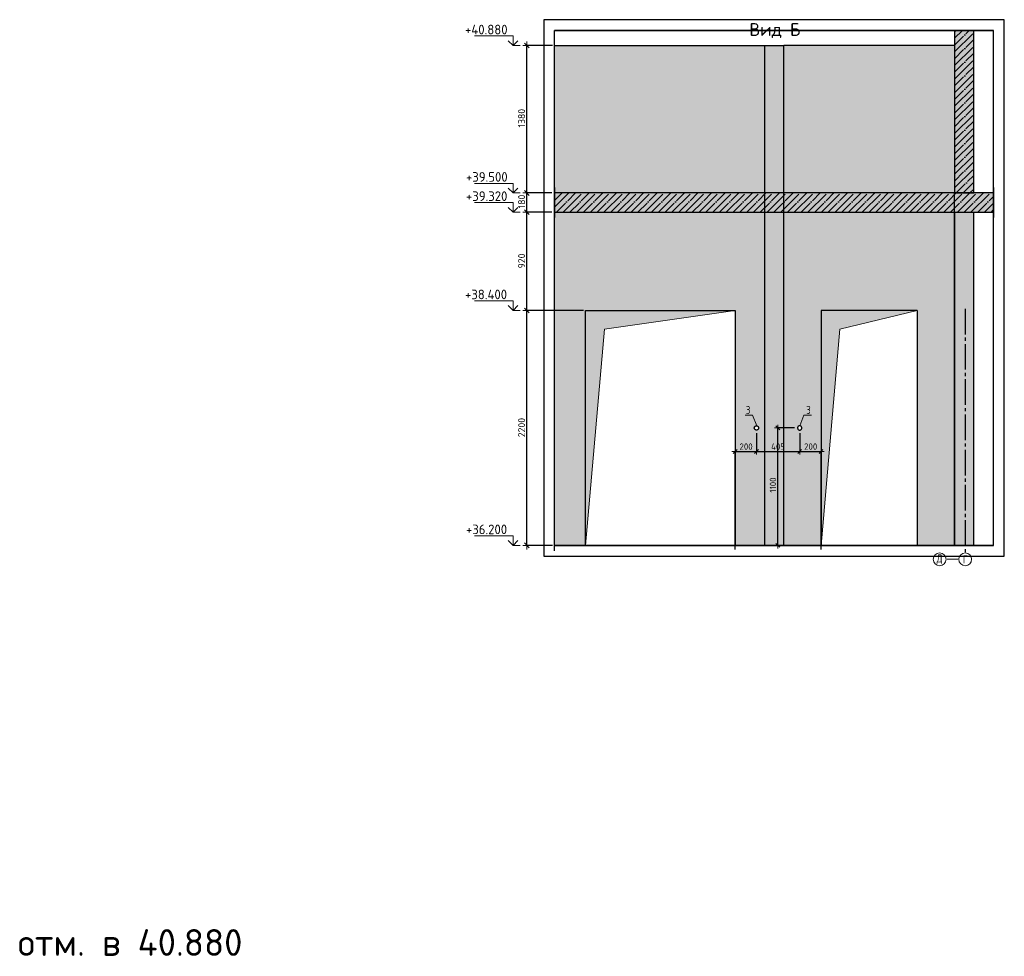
# Model space of a CAD drawing. Header units: millimetres. Extents: x 24180 to 99386, y -42598 to 25936.
# Tile 32 of 41: x 53468 to 62687, y 14964 to 23734. Entities that reach past the tile are written whole.
import ezdxf

# ---------------------------------------------------------------- set-up
doc = ezdxf.new("R2010")
doc.units = ezdxf.units.MM
doc.header["$PDMODE"] = 65
for name, pattern in [('______11', [150, 120, -15, 0, -15]), ('______5', [330, 240, -30, 30, -30]), ('________', [0])]:
    doc.linetypes.add(name, pattern=pattern)
for name, color, linetype, lineweight in [('Standard', 7, 'Continuous', 25), ('Высотная отметки_ общее', 7, 'Continuous', 13), ('Размерная линия_ общее', 7, 'Continuous', 13), ('Размерная линия_ общее_1', 7, 'Continuous', 13)]:
    doc.layers.add(name, color=color, linetype=linetype, lineweight=lineweight)
doc.layers.add('Осевая линия_ общее', color=7, linetype='______5', lineweight=13, true_color=0xa0a0a0)
doc.styles.add('ISOCPEUR', font='ISOCPEUR')
doc.dimstyles.new('DIMSTYLE_12', dxfattribs={"dimtxt": 60, "dimasz": 60, "dimexe": 0, "dimexo": 0, "dimgap": 30, "dimtad": 2, "dimdec": 0, "dimrnd": 5, "dimzin": 12, "dimdsep": 46, "dimtxsty": 'ISOCPEUR', "dimblk1": 'ALL_ML_STRICH', "dimblk2": 'ALL_ML_STRICH', "dimsah": 1, "dimcen": 0, "dimclrd": 7, "dimclre": 256, "dimclrt": 7, "dimadec": 0, "dimazin": 0, "dimtfac": 1, "dimtdec": 0, "dimtix": 1, "dimtmove": 2, "dimatfit": 3, "dimfxl": 0, "dimtzin": 0, "dimlwd": 0, "dimlwe": -3, "dimarcsym": 0})
doc.dimstyles.new('DIMSTYLE_5', dxfattribs={"dimtxt": 66, "dimasz": 75, "dimexe": 0, "dimexo": 0, "dimgap": 33, "dimtad": 2, "dimdec": 0, "dimrnd": 5, "dimzin": 12, "dimdsep": 46, "dimtxsty": 'ISOCPEUR', "dimblk1": 'ALL_ML_STRICH', "dimblk2": 'ALL_ML_STRICH', "dimsah": 1, "dimcen": 0, "dimclrd": 7, "dimclre": 256, "dimclrt": 7, "dimadec": 0, "dimazin": 0, "dimtfac": 1, "dimtdec": 0, "dimtix": 1, "dimtmove": 2, "dimatfit": 3, "dimfxl": 0, "dimtzin": 0, "dimlwd": 0, "dimlwe": -3, "dimarcsym": 0})
doc.dimstyles.new('DIMSTYLE_7', dxfattribs={"dimtxt": 66, "dimasz": 75, "dimexe": 0, "dimexo": 0, "dimgap": 33, "dimtad": 2, "dimdec": 0, "dimrnd": 5, "dimzin": 12, "dimdsep": 46, "dimtxsty": 'ISOCPEUR', "dimblk1": 'ALL_ML_STRICH', "dimblk2": 'ALL_ML_STRICH', "dimsah": 1, "dimcen": 0, "dimclrd": 7, "dimclre": 256, "dimclrt": 7, "dimadec": 0, "dimazin": 0, "dimtfac": 1, "dimtdec": 0, "dimtix": 1, "dimtmove": 2, "dimatfit": 3, "dimfxl": 0, "dimtvp": 1.2, "dimtzin": 0, "dimlwd": 0, "dimlwe": -3, "dimarcsym": 0})

# ---------------------------------------------------------------- blocks, each defined once
blk = doc.blocks.new('ALL_ML_STRICH')
at = {"color": 0, "linetype": 'ByBlock', "lineweight": -2}
for p, q in [((-1, 0), (0.5, 0)), ((-0.3, -0.3), (0.3, 0.3)), ((0, -0.5), (0, 0.5))]:
    blk.add_line(p, q, dxfattribs=at)
blk = doc.blocks.new('*D148')
at = {"layer": 'DEFPOINTS', "color": 7, "linetype": 'Continuous', "lineweight": 13, "transparency": 33554687}
for p in [(58766.5, 21011.7), (58215.9, 18811.7), (58477.1, 18811.7)]:
    blk.add_point(p, dxfattribs=at)
at = {"layer": 'Размерная линия_ общее', "color": 253, "linetype": 'Continuous', "lineweight": -2, "true_color": 0xa0a0a0, "transparency": 33554687}
for p, q in [((58746.5, 21011.7), (58215.9, 21011.7)), ((58457.1, 18811.7), (58215.9, 18811.7))]:
    blk.add_line(p, q, dxfattribs=at)
at = {"layer": 'Размерная линия_ общее', "color": 7, "linetype": 'Continuous', "lineweight": -2, "transparency": 33554687}
blk.add_line((58215.9, 18811.7), (58215.9, 21011.7), dxfattribs=at)
at = {"layer": 'Размерная линия_ общее', "color": 7, "linetype": 'Continuous', "lineweight": 13, "transparency": 33554687, "xscale": 75, "yscale": 75, "zscale": 75}
for p, rotation in [((58215.9, 21011.7), 90), ((58215.9, 18811.7), 270)]:
    blk.add_blockref('ALL_ML_STRICH', p, dxfattribs=dict(at, rotation=rotation))
at = {"layer": 'Размерная линия_ общее', "color": 7, "linetype": 'Continuous', "lineweight": 13, "transparency": 33554687, "insert": (58167.9, 19915), "char_height": 66, "width": 264, "attachment_point": 5, "rotation": 90, "style": 'ISOCPEUR'}
blk.add_mtext('\\A1;{2200}', dxfattribs=at)
blk = doc.blocks.new('*D149')
at = {"layer": 'DEFPOINTS', "color": 7, "linetype": 'Continuous', "lineweight": 13, "transparency": 33554687}
for p in [(58471.5, 21931.7), (58215.9, 21011.7), (58766.5, 21011.7)]:
    blk.add_point(p, dxfattribs=at)
at = {"layer": 'Размерная линия_ общее', "color": 253, "linetype": 'Continuous', "lineweight": -2, "true_color": 0xa0a0a0, "transparency": 33554687}
for p, q in [((58451.5, 21931.7), (58215.9, 21931.7)), ((58746.5, 21011.7), (58215.9, 21011.7))]:
    blk.add_line(p, q, dxfattribs=at)
at = {"layer": 'Размерная линия_ общее', "color": 7, "linetype": 'Continuous', "lineweight": -2, "transparency": 33554687}
blk.add_line((58215.9, 21011.7), (58215.9, 21931.7), dxfattribs=at)
at = {"layer": 'Размерная линия_ общее', "color": 7, "linetype": 'Continuous', "lineweight": 13, "transparency": 33554687, "xscale": 75, "yscale": 75, "zscale": 75}
for p, rotation in [((58215.9, 21931.7), 90), ((58215.9, 21011.7), 270)]:
    blk.add_blockref('ALL_ML_STRICH', p, dxfattribs=dict(at, rotation=rotation))
at = {"layer": 'Размерная линия_ общее', "color": 7, "linetype": 'Continuous', "lineweight": 13, "transparency": 33554687, "insert": (58167.9, 21475), "char_height": 66, "width": 198, "attachment_point": 5, "rotation": 90, "style": 'ISOCPEUR'}
blk.add_mtext('\\A1;{920}', dxfattribs=at)
blk = doc.blocks.new('*D150')
at = {"layer": 'DEFPOINTS', "color": 7, "linetype": 'Continuous', "lineweight": 13, "transparency": 33554687}
for p in [(58471.5, 22111.7), (58215.9, 21931.7), (58471.5, 21931.7)]:
    blk.add_point(p, dxfattribs=at)
at = {"layer": 'Размерная линия_ общее', "color": 253, "linetype": 'Continuous', "lineweight": -2, "true_color": 0xa0a0a0, "transparency": 33554687}
for p, q in [((58451.5, 22111.7), (58215.9, 22111.7)), ((58451.5, 21931.7), (58215.9, 21931.7))]:
    blk.add_line(p, q, dxfattribs=at)
at = {"layer": 'Размерная линия_ общее', "color": 7, "linetype": 'Continuous', "lineweight": -2, "transparency": 33554687}
blk.add_line((58215.9, 21931.7), (58215.9, 22111.7), dxfattribs=at)
at = {"layer": 'Размерная линия_ общее', "color": 7, "linetype": 'Continuous', "lineweight": 13, "transparency": 33554687, "xscale": 75, "yscale": 75, "zscale": 75}
for p, rotation in [((58215.9, 22111.7), 90), ((58215.9, 21931.7), 270)]:
    blk.add_blockref('ALL_ML_STRICH', p, dxfattribs=dict(at, rotation=rotation))
at = {"layer": 'Размерная линия_ общее', "color": 7, "linetype": 'Continuous', "lineweight": 13, "transparency": 33554687, "insert": (58167.9, 22031.6), "char_height": 66, "width": 198, "attachment_point": 5, "rotation": 90, "style": 'ISOCPEUR'}
blk.add_mtext('\\A1;{180}', dxfattribs=at)
blk = doc.blocks.new('*D151')
at = {"layer": 'DEFPOINTS', "color": 7, "linetype": 'Continuous', "lineweight": 13, "transparency": 33554687}
for p in [(58477.1, 23491.7), (58215.9, 22111.7), (58471.5, 22111.7)]:
    blk.add_point(p, dxfattribs=at)
at = {"layer": 'Размерная линия_ общее', "color": 253, "linetype": 'Continuous', "lineweight": -2, "true_color": 0xa0a0a0, "transparency": 33554687}
for p, q in [((58457.1, 23491.7), (58215.9, 23491.7)), ((58451.5, 22111.7), (58215.9, 22111.7))]:
    blk.add_line(p, q, dxfattribs=at)
at = {"layer": 'Размерная линия_ общее', "color": 7, "linetype": 'Continuous', "lineweight": -2, "transparency": 33554687}
blk.add_line((58215.9, 22111.7), (58215.9, 23491.7), dxfattribs=at)
at = {"layer": 'Размерная линия_ общее', "color": 7, "linetype": 'Continuous', "lineweight": 13, "transparency": 33554687, "xscale": 75, "yscale": 75, "zscale": 75}
for p, rotation in [((58215.9, 23491.7), 90), ((58215.9, 22111.7), 270)]:
    blk.add_blockref('ALL_ML_STRICH', p, dxfattribs=dict(at, rotation=rotation))
at = {"layer": 'Размерная линия_ общее', "color": 7, "linetype": 'Continuous', "lineweight": 13, "transparency": 33554687, "insert": (58167.9, 22811.6), "char_height": 66, "width": 264, "attachment_point": 5, "rotation": 90, "style": 'ISOCPEUR'}
blk.add_mtext('\\A1;{1380}', dxfattribs=at)
blk = doc.blocks.new('COMPLEX_ELEVATIONDIM_0')
at = {"layer": 'Высотная отметки_ общее', "color": 7, "linetype": 'Continuous', "lineweight": 13, "transparency": 33554687}
for p, q in [((58087.9, 23581.7), (57727.9, 23581.7)), ((58087.9, 23491.7), (58042.9, 23536.7)), ((58087.9, 23491.7), (58087.9, 23581.7)), ((58087.9, 23491.7), (58132.9, 23536.7)), ((58087.9, 23491.7), (58087.9, 23491.7)), ((58087.9, 23491.7), (58087.9, 23491.7)), ((58087.9, 23491.7), (58154.1, 23491.7)), ((58087.9, 23491.7), (58087.9, 23491.7)), ((58087.9, 23491.7), (58087.9, 23491.7)), ((58087.9, 22201.7), (57727.9, 22201.7)), ((58087.9, 22111.7), (58042.9, 22156.7)), ((58087.9, 22111.7), (58087.9, 22201.7)), ((58087.9, 22111.7), (58132.9, 22156.7)), ((58087.9, 22111.7), (58087.9, 22111.7)), ((58087.9, 22111.7), (58087.9, 22111.7)), ((58087.9, 22111.7), (58154.1, 22111.7)), ((58087.9, 22111.7), (58087.9, 22111.7)), ((58087.9, 22111.7), (58087.9, 22111.7)), ((58087.9, 22021.7), (57727.9, 22021.7)), ((58087.9, 21931.7), (58042.9, 21976.7)), ((58087.9, 21931.7), (58087.9, 22021.7)), ((58087.9, 21931.7), (58132.9, 21976.7)), ((58087.9, 21931.7), (58087.9, 21931.7)), ((58087.9, 21931.7), (58087.9, 21931.7)), ((58087.9, 21931.7), (58154.1, 21931.7)), ((58087.9, 21931.7), (58087.9, 21931.7)), ((58087.9, 21931.7), (58087.9, 21931.7)), ((58087.9, 21101.7), (57727.9, 21101.7)), ((58087.9, 21011.7), (58042.9, 21056.7)), ((58087.9, 21011.7), (58087.9, 21101.7)), ((58087.9, 21011.7), (58132.9, 21056.7)), ((58087.9, 21011.7), (58087.9, 21011.7)), ((58087.9, 21011.7), (58087.9, 21011.7)), ((58087.9, 21011.7), (58154.1, 21011.7)), ((58087.9, 21011.7), (58087.9, 21011.7)), ((58087.9, 21011.7), (58087.9, 21011.7)), ((58087.9, 18901.7), (57727.9, 18901.7)), ((58087.9, 18811.7), (58087.9, 18901.7)), ((58087.9, 18811.7), (58042.9, 18856.7)), ((58087.9, 18811.7), (58132.9, 18856.7)), ((58087.9, 18811.7), (58087.9, 18811.7)), ((58087.9, 18811.7), (58087.9, 18811.7)), ((58087.9, 18811.7), (58154.1, 18811.7)), ((58087.9, 18811.7), (58087.9, 18811.7)), ((58087.9, 18811.7), (58087.9, 18811.7))]:
    blk.add_line(p, q, dxfattribs=at)
at = {"layer": 'Высотная отметки_ общее', "color": 7, "linetype": 'Continuous', "lineweight": 13, "transparency": 33554687, "char_height": 90, "attachment_point": 7, "style": 'ISOCPEUR'}
for s, insert, width in [('\\W0.96;+40.880', (57637.9, 23596.7), 456.775), ('\\W0.96;+39.500', (57646.9, 22216.7), 447.716), ('\\W0.96;+39.320', (57646.9, 22036.7), 447.716), ('\\W0.96;+38.400', (57637.9, 21116.7), 456.775), ('\\W0.96;+36.200', (57646.9, 18916.7), 447.716)]:
    blk.add_mtext(s, dxfattribs=dict(at, insert=insert, width=width))
blk = doc.blocks.new('*D225')
at = {"layer": 'DEFPOINTS', "color": 7, "linetype": 'Continuous', "lineweight": 13, "transparency": 33554687}
for p in [(60366.5, 19891.7), (60166.5, 19691.6), (60166.5, 18741.7)]:
    blk.add_point(p, dxfattribs=at)
at = {"layer": 'Размерная линия_ общее_1', "color": 253, "linetype": 'Continuous', "lineweight": -2, "true_color": 0xa0a0a0, "transparency": 33554687}
for p, q in [((60366.5, 19861.7), (60366.5, 19691.6)), ((60166.5, 18771.7), (60166.5, 19691.6))]:
    blk.add_line(p, q, dxfattribs=at)
at = {"layer": 'Размерная линия_ общее_1', "color": 7, "linetype": 'Continuous', "lineweight": -2, "transparency": 33554687}
blk.add_line((60166.5, 19691.6), (60366.5, 19691.6), dxfattribs=at)
at = {"layer": 'Размерная линия_ общее_1', "color": 7, "linetype": 'Continuous', "lineweight": 13, "transparency": 33554687, "xscale": 60, "yscale": 60, "zscale": 60, "rotation": 180}
blk.add_blockref('ALL_ML_STRICH', (60166.5, 19691.6), dxfattribs=at)
at = {"layer": 'Размерная линия_ общее_1', "color": 7, "linetype": 'Continuous', "lineweight": 13, "transparency": 33554687, "xscale": 60, "yscale": 60, "zscale": 60}
blk.add_blockref('ALL_ML_STRICH', (60366.5, 19691.6), dxfattribs=at)
at = {"layer": 'Размерная линия_ общее_1', "color": 7, "linetype": 'Continuous', "lineweight": 13, "transparency": 33554687, "insert": (60269.5, 19736.6), "char_height": 60, "width": 180, "attachment_point": 5, "style": 'ISOCPEUR'}
blk.add_mtext('\\A1;{200}', dxfattribs=at)
blk = doc.blocks.new('*D226')
at = {"layer": 'DEFPOINTS', "color": 7, "linetype": 'Continuous', "lineweight": 13, "transparency": 33554687}
for p in [(60366.5, 19891.7), (60771.5, 19891.7), (60366.5, 19691.6)]:
    blk.add_point(p, dxfattribs=at)
at = {"layer": 'Размерная линия_ общее_1', "color": 253, "linetype": 'Continuous', "lineweight": -2, "true_color": 0xa0a0a0, "transparency": 33554687}
for p, q in [((60366.5, 19861.7), (60366.5, 19691.6)), ((60771.5, 19861.7), (60771.5, 19691.6))]:
    blk.add_line(p, q, dxfattribs=at)
at = {"layer": 'Размерная линия_ общее_1', "color": 7, "linetype": 'Continuous', "lineweight": -2, "transparency": 33554687}
blk.add_line((60366.5, 19691.6), (60771.5, 19691.6), dxfattribs=at)
at = {"layer": 'Размерная линия_ общее_1', "color": 7, "linetype": 'Continuous', "lineweight": 13, "transparency": 33554687, "xscale": 60, "yscale": 60, "zscale": 60, "rotation": 180}
blk.add_blockref('ALL_ML_STRICH', (60366.5, 19691.6), dxfattribs=at)
at = {"layer": 'Размерная линия_ общее_1', "color": 7, "linetype": 'Continuous', "lineweight": 13, "transparency": 33554687, "xscale": 60, "yscale": 60, "zscale": 60}
blk.add_blockref('ALL_ML_STRICH', (60771.5, 19691.6), dxfattribs=at)
at = {"layer": 'Размерная линия_ общее_1', "color": 7, "linetype": 'Continuous', "lineweight": 13, "transparency": 33554687, "insert": (60569, 19736.6), "char_height": 60, "width": 180, "attachment_point": 5, "style": 'ISOCPEUR'}
blk.add_mtext('\\A1;{405}', dxfattribs=at)
blk = doc.blocks.new('*D227')
at = {"layer": 'DEFPOINTS', "color": 7, "linetype": 'Continuous', "lineweight": 13, "transparency": 33554687}
for p in [(60771.5, 19891.7), (60771.5, 19691.6), (60971.5, 18741.7)]:
    blk.add_point(p, dxfattribs=at)
at = {"layer": 'Размерная линия_ общее_1', "color": 253, "linetype": 'Continuous', "lineweight": -2, "true_color": 0xa0a0a0, "transparency": 33554687}
for p, q in [((60771.5, 19861.7), (60771.5, 19691.6)), ((60971.5, 18771.7), (60971.5, 19691.6))]:
    blk.add_line(p, q, dxfattribs=at)
at = {"layer": 'Размерная линия_ общее_1', "color": 7, "linetype": 'Continuous', "lineweight": -2, "transparency": 33554687}
blk.add_line((60771.5, 19691.6), (60971.5, 19691.6), dxfattribs=at)
at = {"layer": 'Размерная линия_ общее_1', "color": 7, "linetype": 'Continuous', "lineweight": 13, "transparency": 33554687, "xscale": 60, "yscale": 60, "zscale": 60, "rotation": 180}
blk.add_blockref('ALL_ML_STRICH', (60771.5, 19691.6), dxfattribs=at)
at = {"layer": 'Размерная линия_ общее_1', "color": 7, "linetype": 'Continuous', "lineweight": 13, "transparency": 33554687, "xscale": 60, "yscale": 60, "zscale": 60}
blk.add_blockref('ALL_ML_STRICH', (60971.5, 19691.6), dxfattribs=at)
at = {"layer": 'Размерная линия_ общее_1', "color": 7, "linetype": 'Continuous', "lineweight": 13, "transparency": 33554687, "insert": (60874.5, 19736.6), "char_height": 60, "width": 180, "attachment_point": 5, "style": 'ISOCPEUR'}
blk.add_mtext('\\A1;{200}', dxfattribs=at)
blk = doc.blocks.new('*D228')
at = {"layer": 'DEFPOINTS', "color": 7, "linetype": 'Continuous', "lineweight": 13, "transparency": 33554687}
for p in [(60751.5, 19911.7), (60566.3, 18811.7), (60621.5, 18811.7)]:
    blk.add_point(p, dxfattribs=at)
at = {"layer": 'Размерная линия_ общее_1', "color": 253, "linetype": 'Continuous', "lineweight": -2, "true_color": 0xa0a0a0, "transparency": 33554687}
for p, q in [((60721.5, 19911.7), (60566.3, 19911.7)), ((60591.5, 18811.7), (60566.3, 18811.7))]:
    blk.add_line(p, q, dxfattribs=at)
at = {"layer": 'Размерная линия_ общее_1', "color": 7, "linetype": 'Continuous', "lineweight": -2, "transparency": 33554687}
blk.add_line((60566.3, 18811.7), (60566.3, 19911.7), dxfattribs=at)
at = {"layer": 'Размерная линия_ общее_1', "color": 7, "linetype": 'Continuous', "lineweight": 13, "transparency": 33554687, "xscale": 60, "yscale": 60, "zscale": 60}
for p, rotation in [((60566.3, 19911.7), 90), ((60566.3, 18811.7), 270)]:
    blk.add_blockref('ALL_ML_STRICH', p, dxfattribs=dict(at, rotation=rotation))
at = {"layer": 'Размерная линия_ общее_1', "color": 7, "linetype": 'Continuous', "lineweight": 13, "transparency": 33554687, "insert": (60521.3, 19376.7), "char_height": 60, "width": 240, "attachment_point": 5, "rotation": 90, "style": 'ISOCPEUR'}
blk.add_mtext('\\A1;{1100}', dxfattribs=at)

msp = doc.modelspace()

# ---------------------------------------------------------------- hatches: boundary and pattern name
at = {"linetype": 'Continuous', "lineweight": -3, "true_color": 0xc7c7c7, "transparency": 33554687}
msp.add_hatch(color=9, dxfattribs=at).paths.add_polyline_path([(62221.5, 22111.7), (62401.5, 22111.7), (62401.5, 23634.1), (62221.5, 23634.1)])
at = {"linetype": 'Continuous', "lineweight": 13, "transparency": 33554687}
msp.add_hatch(color=7, dxfattribs=at).paths.add_polyline_path([(62587.4, 21931.7), (62587.4, 22111.7), (58477.1, 22111.7), (58477.1, 21931.7)])
at = {"layer": 'Standard', "linetype": 'Continuous', "lineweight": 13, "transparency": 33554687}
h = msp.add_hatch(color=7, dxfattribs=at)
h.paths.add_polyline_path([(58766.5, 21011.7), (60166.5, 21011.7), (60166.5, 18811.7), (60621.5, 18811.7), (60621.5, 21931.7), (58477.1, 21931.7), (58477.1, 18811.7), (58766.5, 18811.7)])
h.paths.add_polyline_path([(60621.5, 23491.7), (58477.1, 23491.7), (58477.1, 22111.7), (60621.5, 22111.7)])
h.paths.add_polyline_path([(60346.6, 19913.8), (60347, 19915.8), (60347.5, 19917.9), (60348.2, 19919.8), (60349.2, 19921.7), (60350.3, 19923.4), (60351.7, 19925.1), (60353.1, 19926.5), (60354.8, 19927.9), (60356.5, 19929), (60358.4, 19930), (60360.3, 19930.7), (60362.4, 19931.2), (60364.4, 19931.6), (60366.5, 19931.7), (60368.6, 19931.6), (60370.7, 19931.2), (60372.7, 19930.7), (60374.6, 19930), (60376.5, 19929), (60378.3, 19927.9), (60379.9, 19926.5), (60381.4, 19925.1), (60382.7, 19923.4), (60383.8, 19921.7), (60384.8, 19919.8), (60385.5, 19917.9), (60386.1, 19915.8), (60386.4, 19913.8), (60386.5, 19911.7), (60386.4, 19909.6), (60386.1, 19907.5), (60385.5, 19905.5), (60384.8, 19903.5), (60383.8, 19901.7), (60382.7, 19899.9), (60381.4, 19898.3), (60379.9, 19896.8), (60378.3, 19895.5), (60376.5, 19894.4), (60374.6, 19893.4), (60372.7, 19892.7), (60370.7, 19892.1), (60368.6, 19891.8), (60366.5, 19891.7), (60364.4, 19891.8), (60362.4, 19892.1), (60360.3, 19892.7), (60358.4, 19893.4), (60356.5, 19894.4), (60354.8, 19895.5), (60353.1, 19896.8), (60351.7, 19898.3), (60350.3, 19899.9), (60349.2, 19901.7), (60348.2, 19903.5), (60347.5, 19905.5), (60347, 19907.5), (60346.6, 19909.6), (60346.5, 19911.7)], flags=16)
h = msp.add_hatch(color=7, dxfattribs=at)
h.paths.add_polyline_path([(60971.5, 21011.7), (61871.5, 21011.7), (61871.5, 18811.7), (62221.5, 18811.7), (62221.5, 21931.7), (60621.5, 21931.7), (60621.5, 18811.7), (60971.5, 18811.7)])
h.paths.add_polyline_path([(62221.5, 23491.7), (60621.5, 23491.7), (60621.5, 22111.7), (62221.5, 22111.7)])
h.paths.add_polyline_path([(60751.6, 19913.8), (60752, 19915.8), (60752.5, 19917.9), (60753.2, 19919.8), (60754.2, 19921.7), (60755.3, 19923.4), (60756.7, 19925.1), (60758.1, 19926.5), (60759.8, 19927.9), (60761.5, 19929), (60763.4, 19930), (60765.3, 19930.7), (60767.4, 19931.2), (60769.4, 19931.6), (60771.5, 19931.7), (60773.6, 19931.6), (60775.7, 19931.2), (60777.7, 19930.7), (60779.6, 19930), (60781.5, 19929), (60783.3, 19927.9), (60784.9, 19926.5), (60786.4, 19925.1), (60787.7, 19923.4), (60788.8, 19921.7), (60789.8, 19919.8), (60790.5, 19917.9), (60791.1, 19915.8), (60791.4, 19913.8), (60791.5, 19911.7), (60791.4, 19909.6), (60791.1, 19907.5), (60790.5, 19905.5), (60789.8, 19903.5), (60788.8, 19901.7), (60787.7, 19899.9), (60786.4, 19898.3), (60784.9, 19896.8), (60783.3, 19895.5), (60781.5, 19894.4), (60779.6, 19893.4), (60777.7, 19892.7), (60775.7, 19892.1), (60773.6, 19891.8), (60771.5, 19891.7), (60769.4, 19891.8), (60767.4, 19892.1), (60765.3, 19892.7), (60763.4, 19893.4), (60761.5, 19894.4), (60759.8, 19895.5), (60758.1, 19896.8), (60756.7, 19898.3), (60755.3, 19899.9), (60754.2, 19901.7), (60753.2, 19903.5), (60752.5, 19905.5), (60752, 19907.5), (60751.6, 19909.6), (60751.5, 19911.7)], flags=16)
msp.add_hatch(color=7, dxfattribs=at).paths.add_polyline_path([(62401.5, 21931.7), (62221.5, 21931.7), (62221.5, 18811.7), (62401.5, 18811.7)])
at = {"layer": 'Standard', "linetype": 'Continuous', "lineweight": 13, "true_color": 0x5d5d5d, "transparency": 33554687}
for points in [[(58766.5, 18811.7), (58943.3, 20834.9), (60166.5, 21011.7), (58766.5, 21011.7)], [(60971.5, 18811.7), (61148.3, 20834.9), (61871.5, 21011.7), (60971.5, 21011.7)]]:
    msp.add_hatch(color=251, dxfattribs=at).paths.add_polyline_path(points)

# ---------------------------------------------------------------- linework, layer by layer
at = {"color": 52, "linetype": 'Continuous', "lineweight": -3, "transparency": 33554687}
for p, q in [((58477.1, 18811.7), (58477.1, 23634.1)), ((58477.1, 18811.7), (58477.1, 23634.1)), ((58477.1, 23634.1), (62587.4, 23634.1)), ((62587.4, 23634.1), (58477.1, 23634.1)), ((62587.4, 18811.7), (62587.4, 23634.1)), ((62587.4, 18811.7), (62587.4, 23634.1)), ((58477.1, 18811.7), (62587.4, 18811.7)), ((62587.4, 18811.7), (58477.1, 18811.7))]:
    msp.add_line(p, q, dxfattribs=at)
at = {"color": 7, "linetype": 'Continuous', "lineweight": -3, "transparency": 33554687}
for p, q in [((62451.5, 23634.1), (62171.5, 23634.1)), ((62221.5, 23634.1), (62221.5, 22111.7)), ((62401.5, 22111.7), (62401.5, 23634.1)), ((58477.1, 22161.7), (58477.1, 21881.7)), ((62587.4, 22161.7), (62587.4, 21881.7)), ((62221.5, 22111.7), (58477.1, 22111.7)), ((62401.5, 22111.7), (62221.5, 22111.7)), ((62221.5, 22111.7), (62401.5, 22111.7)), ((62587.4, 22111.7), (62401.5, 22111.7)), ((58477.1, 21931.7), (62587.4, 21931.7))]:
    msp.add_line(p, q, dxfattribs=at)
at = {"color": 253, "linetype": '______11', "lineweight": -3, "true_color": 0xababab, "transparency": 33554687}
for p, q in [((62221.5, 23496), (62359.6, 23634.1)), ((62221.5, 23623.3), (62232.3, 23634.1)), ((62221.5, 23368.7), (62401.5, 23548.7)), ((62221.5, 23241.5), (62401.5, 23421.5)), ((62221.5, 23114.2), (62401.5, 23294.2)), ((62221.5, 22986.9), (62401.5, 23166.9)), ((62221.5, 22859.6), (62401.5, 23039.6)), ((62221.5, 22732.3), (62401.5, 22912.3)), ((62221.5, 22605.1), (62401.5, 22785.1)), ((62221.5, 22477.8), (62401.5, 22657.8)), ((62221.5, 22350.5), (62401.5, 22530.5)), ((62221.5, 22223.2), (62401.5, 22403.2)), ((62237.2, 22111.7), (62401.5, 22275.9)), ((62364.5, 22111.7), (62401.5, 22148.7)), ((58477.1, 22042.6), (58546.2, 22111.7)), ((58493.4, 21931.7), (58673.4, 22111.7)), ((58620.7, 21931.7), (58800.7, 22111.7)), ((58748, 21931.7), (58928, 22111.7)), ((58875.3, 21931.7), (59055.3, 22111.7)), ((59002.5, 21931.7), (59182.5, 22111.7)), ((59129.8, 21931.7), (59309.8, 22111.7)), ((59257.1, 21931.7), (59437.1, 22111.7)), ((59384.4, 21931.7), (59564.4, 22111.7)), ((59511.7, 21931.7), (59691.7, 22111.7)), ((59638.9, 21931.7), (59818.9, 22111.7)), ((59766.2, 21931.7), (59946.2, 22111.7)), ((59893.5, 21931.7), (60073.5, 22111.7)), ((60020.8, 21931.7), (60200.8, 22111.7)), ((60148.1, 21931.7), (60328.1, 22111.7)), ((60275.3, 21931.7), (60455.3, 22111.7)), ((60402.6, 21931.7), (60582.6, 22111.7)), ((60529.9, 21931.7), (60709.9, 22111.7)), ((60657.2, 21931.7), (60837.2, 22111.7)), ((60784.5, 21931.7), (60964.5, 22111.7)), ((60911.7, 21931.7), (61091.7, 22111.7)), ((61039, 21931.7), (61219, 22111.7)), ((61166.3, 21931.7), (61346.3, 22111.7)), ((61293.6, 21931.7), (61473.6, 22111.7)), ((61420.9, 21931.7), (61600.9, 22111.7)), ((61548.1, 21931.7), (61728.1, 22111.7)), ((61675.4, 21931.7), (61855.4, 22111.7)), ((61802.7, 21931.7), (61982.7, 22111.7)), ((61930, 21931.7), (62110, 22111.7)), ((62057.2, 21931.7), (62237.2, 22111.7)), ((62184.5, 21931.7), (62364.5, 22111.7)), ((62311.8, 21931.7), (62491.8, 22111.7)), ((62439.1, 21931.7), (62587.4, 22080)), ((62566.4, 21931.7), (62587.4, 21952.7))]:
    msp.add_line(p, q, dxfattribs=at)
at = {"color": 253, "linetype": '______5', "lineweight": -3, "true_color": 0xababab, "transparency": 33554687}
for p, q in [((62221.5, 23559.7), (62295.9, 23634.1)), ((62221.5, 23432.4), (62401.5, 23612.4)), ((62221.5, 23305.1), (62401.5, 23485.1)), ((62221.5, 23177.8), (62401.5, 23357.8)), ((62221.5, 23050.5), (62401.5, 23230.5)), ((62221.5, 22923.3), (62401.5, 23103.3)), ((62221.5, 22796), (62401.5, 22976)), ((62221.5, 22668.7), (62401.5, 22848.7)), ((62221.5, 22541.4), (62401.5, 22721.4)), ((62221.5, 22414.1), (62401.5, 22594.1)), ((62221.5, 22286.9), (62401.5, 22466.9)), ((62221.5, 22159.6), (62401.5, 22339.6)), ((62300.9, 22111.7), (62401.5, 22212.3)), ((58477.1, 22106.3), (58482.5, 22111.7)), ((58477.1, 21979), (58609.8, 22111.7)), ((58557.1, 21931.7), (58737.1, 22111.7)), ((58684.3, 21931.7), (58864.3, 22111.7)), ((58811.6, 21931.7), (58991.6, 22111.7)), ((58938.9, 21931.7), (59118.9, 22111.7)), ((59066.2, 21931.7), (59246.2, 22111.7)), ((59193.5, 21931.7), (59373.5, 22111.7)), ((59320.7, 21931.7), (59500.7, 22111.7)), ((59448, 21931.7), (59628, 22111.7)), ((59575.3, 21931.7), (59755.3, 22111.7)), ((59702.6, 21931.7), (59882.6, 22111.7)), ((59829.9, 21931.7), (60009.9, 22111.7)), ((59957.1, 21931.7), (60137.1, 22111.7)), ((60084.4, 21931.7), (60264.4, 22111.7)), ((60211.7, 21931.7), (60391.7, 22111.7)), ((60339, 21931.7), (60519, 22111.7)), ((60466.3, 21931.7), (60646.3, 22111.7)), ((60593.5, 21931.7), (60773.5, 22111.7)), ((60720.8, 21931.7), (60900.8, 22111.7)), ((60848.1, 21931.7), (61028.1, 22111.7)), ((60975.4, 21931.7), (61155.4, 22111.7)), ((61102.7, 21931.7), (61282.7, 22111.7)), ((61229.9, 21931.7), (61409.9, 22111.7)), ((61357.2, 21931.7), (61537.2, 22111.7)), ((61484.5, 21931.7), (61664.5, 22111.7)), ((61611.8, 21931.7), (61791.8, 22111.7)), ((61739, 21931.7), (61919, 22111.7)), ((61866.3, 21931.7), (62046.3, 22111.7)), ((61993.6, 21931.7), (62173.6, 22111.7)), ((62120.9, 21931.7), (62300.9, 22111.7)), ((62248.2, 21931.7), (62428.2, 22111.7)), ((62375.4, 21931.7), (62555.4, 22111.7)), ((62502.7, 21931.7), (62587.4, 22016.3))]:
    msp.add_line(p, q, dxfattribs=at)
at = {"color": 253, "linetype": '________', "lineweight": -3, "true_color": 0xababab, "transparency": 33554687}
for p, q in [((60441.5, 22111.7), (60441.5, 21931.7)), ((60621.5, 21931.7), (60621.5, 22111.7))]:
    msp.add_line(p, q, dxfattribs=at)
at = {"layer": 'Standard', "color": 7, "linetype": 'Continuous', "lineweight": -3, "transparency": 33554687}
for p, q in [((58477.1, 22061.7), (58477.1, 23541.7)), ((58477.1, 23491.7), (60621.5, 23491.7)), ((62221.5, 23491.7), (60621.5, 23491.7)), ((58477.1, 18761.7), (58477.1, 21981.7)), ((62221.5, 18811.7), (62221.5, 21931.7)), ((62221.5, 21931.7), (62221.5, 18811.7)), ((62401.5, 18811.7), (62401.5, 21931.7)), ((58766.5, 18811.7), (58766.5, 21011.7)), ((58766.5, 21011.7), (60166.5, 21011.7)), ((60166.5, 21011.7), (60166.5, 18811.7)), ((60971.5, 21011.7), (60971.5, 18811.7)), ((61871.5, 21011.7), (60971.5, 21011.7)), ((61871.5, 21011.7), (61871.5, 18811.7)), ((60346.6, 19913.8), (60347, 19915.8)), ((60347, 19915.8), (60347.5, 19917.9)), ((60347.5, 19917.9), (60348.2, 19919.8)), ((60348.2, 19919.8), (60349.2, 19921.7)), ((60349.2, 19921.7), (60350.3, 19923.4)), ((60350.3, 19923.4), (60351.7, 19925.1)), ((60351.7, 19925.1), (60353.1, 19926.5)), ((60353.1, 19926.5), (60354.8, 19927.9)), ((60354.8, 19927.9), (60356.5, 19929)), ((60356.5, 19929), (60358.4, 19930)), ((60358.4, 19930), (60360.3, 19930.7)), ((60360.3, 19930.7), (60362.4, 19931.2)), ((60362.4, 19931.2), (60364.4, 19931.6)), ((60364.4, 19931.6), (60366.5, 19931.7)), ((60366.5, 19931.7), (60368.6, 19931.6)), ((60368.6, 19931.6), (60370.7, 19931.2)), ((60370.7, 19931.2), (60372.7, 19930.7)), ((60372.7, 19930.7), (60374.6, 19930)), ((60374.6, 19930), (60376.5, 19929)), ((60376.5, 19929), (60378.3, 19927.9)), ((60378.3, 19927.9), (60379.9, 19926.5)), ((60379.9, 19926.5), (60381.4, 19925.1)), ((60381.4, 19925.1), (60382.7, 19923.4)), ((60382.7, 19923.4), (60383.8, 19921.7)), ((60383.8, 19921.7), (60384.8, 19919.8)), ((60384.8, 19919.8), (60385.5, 19917.9)), ((60385.5, 19917.9), (60386.1, 19915.8)), ((60386.1, 19915.8), (60386.4, 19913.8)), ((60752, 19915.8), (60751.6, 19913.8)), ((60752.5, 19917.9), (60752, 19915.8)), ((60753.2, 19919.8), (60752.5, 19917.9)), ((60754.2, 19921.7), (60753.2, 19919.8)), ((60755.3, 19923.4), (60754.2, 19921.7)), ((60756.7, 19925.1), (60755.3, 19923.4)), ((60758.1, 19926.5), (60756.7, 19925.1)), ((60759.8, 19927.9), (60758.1, 19926.5)), ((60761.5, 19929), (60759.8, 19927.9)), ((60763.4, 19930), (60761.5, 19929)), ((60765.3, 19930.7), (60763.4, 19930)), ((60767.4, 19931.2), (60765.3, 19930.7)), ((60769.4, 19931.6), (60767.4, 19931.2)), ((60771.5, 19931.7), (60769.4, 19931.6)), ((60773.6, 19931.6), (60771.5, 19931.7)), ((60775.7, 19931.2), (60773.6, 19931.6)), ((60777.7, 19930.7), (60775.7, 19931.2)), ((60779.6, 19930), (60777.7, 19930.7)), ((60781.5, 19929), (60779.6, 19930)), ((60783.3, 19927.9), (60781.5, 19929)), ((60784.9, 19926.5), (60783.3, 19927.9)), ((60786.4, 19925.1), (60784.9, 19926.5)), ((60787.7, 19923.4), (60786.4, 19925.1)), ((60788.8, 19921.7), (60787.7, 19923.4)), ((60789.8, 19919.8), (60788.8, 19921.7)), ((60790.5, 19917.9), (60789.8, 19919.8)), ((60791.1, 19915.8), (60790.5, 19917.9)), ((60791.4, 19913.8), (60791.1, 19915.8)), ((60346.5, 19911.7), (60346.6, 19913.8)), ((60346.6, 19909.6), (60346.5, 19911.7)), ((60347, 19907.5), (60346.6, 19909.6)), ((60347.5, 19905.5), (60347, 19907.5)), ((60348.2, 19903.5), (60347.5, 19905.5)), ((60349.2, 19901.7), (60348.2, 19903.5)), ((60350.3, 19899.9), (60349.2, 19901.7)), ((60351.7, 19898.3), (60350.3, 19899.9)), ((60353.1, 19896.8), (60351.7, 19898.3)), ((60354.8, 19895.5), (60353.1, 19896.8)), ((60356.5, 19894.4), (60354.8, 19895.5)), ((60358.4, 19893.4), (60356.5, 19894.4)), ((60360.3, 19892.7), (60358.4, 19893.4)), ((60362.4, 19892.1), (60360.3, 19892.7)), ((60364.4, 19891.8), (60362.4, 19892.1)), ((60366.5, 19891.7), (60364.4, 19891.8)), ((60368.6, 19891.8), (60366.5, 19891.7)), ((60370.7, 19892.1), (60368.6, 19891.8)), ((60372.7, 19892.7), (60370.7, 19892.1)), ((60374.6, 19893.4), (60372.7, 19892.7)), ((60376.5, 19894.4), (60374.6, 19893.4)), ((60378.3, 19895.5), (60376.5, 19894.4)), ((60379.9, 19896.8), (60378.3, 19895.5)), ((60381.4, 19898.3), (60379.9, 19896.8)), ((60382.7, 19899.9), (60381.4, 19898.3)), ((60383.8, 19901.7), (60382.7, 19899.9)), ((60384.8, 19903.5), (60383.8, 19901.7)), ((60385.5, 19905.5), (60384.8, 19903.5)), ((60386.1, 19907.5), (60385.5, 19905.5)), ((60386.4, 19909.6), (60386.1, 19907.5)), ((60386.4, 19913.8), (60386.5, 19911.7)), ((60386.5, 19911.7), (60386.4, 19909.6)), ((60751.6, 19913.8), (60751.5, 19911.7)), ((60751.5, 19911.7), (60751.6, 19909.6)), ((60751.6, 19909.6), (60752, 19907.5)), ((60752, 19907.5), (60752.5, 19905.5)), ((60752.5, 19905.5), (60753.2, 19903.5)), ((60753.2, 19903.5), (60754.2, 19901.7)), ((60754.2, 19901.7), (60755.3, 19899.9)), ((60755.3, 19899.9), (60756.7, 19898.3)), ((60756.7, 19898.3), (60758.1, 19896.8)), ((60758.1, 19896.8), (60759.8, 19895.5)), ((60759.8, 19895.5), (60761.5, 19894.4)), ((60761.5, 19894.4), (60763.4, 19893.4)), ((60763.4, 19893.4), (60765.3, 19892.7)), ((60765.3, 19892.7), (60767.4, 19892.1)), ((60767.4, 19892.1), (60769.4, 19891.8)), ((60769.4, 19891.8), (60771.5, 19891.7)), ((60771.5, 19891.7), (60773.6, 19891.8)), ((60773.6, 19891.8), (60775.7, 19892.1)), ((60775.7, 19892.1), (60777.7, 19892.7)), ((60777.7, 19892.7), (60779.6, 19893.4)), ((60779.6, 19893.4), (60781.5, 19894.4)), ((60781.5, 19894.4), (60783.3, 19895.5)), ((60783.3, 19895.5), (60784.9, 19896.8)), ((60784.9, 19896.8), (60786.4, 19898.3)), ((60786.4, 19898.3), (60787.7, 19899.9)), ((60787.7, 19899.9), (60788.8, 19901.7)), ((60788.8, 19901.7), (60789.8, 19903.5)), ((60789.8, 19903.5), (60790.5, 19905.5)), ((60790.5, 19905.5), (60791.1, 19907.5)), ((60791.1, 19907.5), (60791.4, 19909.6)), ((60791.5, 19911.7), (60791.4, 19913.8)), ((60791.4, 19909.6), (60791.5, 19911.7)), ((58766.5, 18811.7), (58477.1, 18811.7)), ((60166.5, 18811.7), (60621.5, 18811.7)), ((60621.5, 18811.7), (60971.5, 18811.7)), ((61871.5, 18811.7), (62221.5, 18811.7)), ((62401.5, 18811.7), (62221.5, 18811.7))]:
    msp.add_line(p, q, dxfattribs=at)
at = {"layer": 'Standard', "color": 253, "linetype": '________', "lineweight": -3, "true_color": 0xababab, "transparency": 33554687}
for p, q in [((60441.5, 23491.7), (60441.5, 22111.7)), ((60621.5, 18811.7), (60621.5, 23491.7)), ((60621.5, 18811.7), (60621.5, 23491.7)), ((60621.5, 18811.7), (60621.5, 23491.7)), ((60441.5, 22111.7), (60441.5, 21931.7)), ((62221.5, 21931.7), (62221.5, 22111.7)), ((60441.5, 21931.7), (60441.5, 18811.7))]:
    msp.add_line(p, q, dxfattribs=at)
at = {"layer": 'Standard', "color": 7, "linetype": 'Continuous', "lineweight": -3, "transparency": 33554687}
msp.add_lwpolyline([(58377.1, 18711.7), (62687.4, 18711.7), (62687.4, 23734.1), (58377.1, 23734.1), (58377.1, 18711.7)], dxfattribs=at)
at = {"layer": 'Осевая линия_ общее', "color": 253, "linetype": '______5', "lineweight": -3, "true_color": 0xa0a0a0, "transparency": 33554687}
msp.add_line((62321.5, 21027.2), (62321.5, 18741.7), dxfattribs=at)
at = {"layer": 'Осевая линия_ общее', "color": 7, "linetype": 'Continuous', "lineweight": 13, "transparency": 33554687}
msp.add_line((62251.5, 18681.7), (62151.5, 18681.7), dxfattribs=at)
for points in [[(58766.5, 18811.7), (58943.3, 20834.9), (60166.5, 21011.7)], [(60971.5, 18811.7), (61148.3, 20834.9), (61871.5, 21011.7)], [(60368.6, 19931.6), (60330.6, 20030.6), (60260.6, 20030.6)], [(60773.6, 19931.6), (60811.6, 20030.6), (60881.6, 20030.6)]]:
    msp.add_lwpolyline(points, dxfattribs=at)
for centre in [(62081.5, 18681.7), (62321.5, 18681.7)]:
    msp.add_circle(centre, 60, dxfattribs=at)

# ---------------------------------------------------------------- block references
at = {"layer": 'Высотная отметки_ общее', "color": 7, "linetype": 'Continuous', "lineweight": 13, "transparency": 33554687}
msp.add_blockref('COMPLEX_ELEVATIONDIM_0', (0, 0), dxfattribs=at)

# ---------------------------------------------------------------- texts
at = {"layer": 'Standard', "color": 7, "linetype": 'Continuous', "lineweight": 13, "transparency": 33554687, "style": 'ISOCPEUR'}
for s, insert, char_height, width, attachment_point in [('\\A1;{\\fISOCPEUR|i0|b0;\\H120.000000;\\W1.000000;\\C7;Вид Б}\\P', (60300.4, 23632.6), 120, 488.842, 4), ('\\A1;{\\fISOCPEUR|i0|b0;\\H75.000000;\\W0.800000;\\C7;3}\\P', (60288.1, 20080), 75, 65.333, 5), ('\\A1;{\\fISOCPEUR|i0|b0;\\H75.000000;\\W0.800000;\\C7;3}\\P', (60854.1, 20080), 75, 65.333, 5), ('\\A1;{\\fISOCPEUR|i0|b0;\\H75.000000;\\W0.800000;\\C7;Д}\\P', (62081.5, 18681.7), 75, 78.545, 5), ('\\A1;{\\fISOCPEUR|i0|b0;\\H75.000000;\\W0.800000;\\C7;Г}\\P', (62321.5, 18681.7), 75, 65.333, 5)]:
    msp.add_mtext(s, dxfattribs=dict(at, insert=insert, char_height=char_height, width=width, attachment_point=attachment_point))
at = {"layer": 'Высотная отметки_ общее', "color": 7, "linetype": 'Continuous', "lineweight": 13, "transparency": 33554687, "insert": (53450.2, 14968.5), "char_height": 75, "width": 2247.126, "attachment_point": 7, "style": 'ISOCPEUR'}
msp.add_mtext('\\A1;{\\fISOCPEUR|i0|b0;\\H250.000000;\\W1.000000;\\C7;отм. в 40.880}\\P', dxfattribs=at)

# ---------------------------------------------------------------- dimensions: what is measured, and where the dimension line sits
at = {"layer": 'Размерная линия_ общее', "color": 7, "linetype": 'Continuous', "lineweight": 13, "transparency": 33554687}
for base, p1, p2, dimstyle, picture, middle in [((58215.9, 23491.7), (58451.5, 22111.7), (58457.1, 23491.7), 'DIMSTYLE_5', '*D151', (58167.9, 22811.6)), ((58215.9, 22111.7), (58451.5, 21931.7), (58451.5, 22111.7), 'DIMSTYLE_7', '*D150', (58167.9, 22031.6)), ((58215.9, 21931.7), (58746.5, 21011.7), (58451.5, 21931.7), 'DIMSTYLE_5', '*D149', (58167.9, 21475)), ((58215.9, 21011.7), (58457.1, 18811.7), (58746.5, 21011.7), 'DIMSTYLE_5', '*D148', (58167.9, 19915))]:
    dim = msp.add_linear_dim(base=base, p1=p1, p2=p2, angle=90, dimstyle=dimstyle, override={"dimpost": '<>', "dimclrd": 7, "dimclre": 253, "dimclrt": 7, "dimlwd": 0, "dimlwe": 65533}, dxfattribs=at)
    dim.commit()
    dim.dimension.update_dxf_attribs({"geometry": picture, "text_midpoint": middle, "dimtype": 160})
at = {"layer": 'Размерная линия_ общее_1', "color": 7, "linetype": 'Continuous', "lineweight": 13, "transparency": 33554687}
dim = msp.add_linear_dim(base=(60566.3, 19911.7), p1=(60591.5, 18811.7), p2=(60721.5, 19911.7), angle=90, dimstyle='DIMSTYLE_12', override={"dimpost": '<>', "dimclrd": 7, "dimclre": 253, "dimclrt": 7, "dimlwd": 0, "dimlwe": 65533}, dxfattribs=at)
dim.commit()
dim.dimension.update_dxf_attribs({"geometry": '*D228', "text_midpoint": (60521.3, 19376.7), "dimtype": 160})
for base, p1, p2, picture, middle in [((60366.5, 19691.6), (60166.5, 18771.7), (60366.5, 19861.7), '*D225', (60269.5, 19736.6)), ((60771.5, 19691.6), (60366.5, 19861.7), (60771.5, 19861.7), '*D226', (60569, 19736.6)), ((60971.5, 19691.6), (60771.5, 19861.7), (60971.5, 18771.7), '*D227', (60874.5, 19736.6))]:
    dim = msp.add_linear_dim(base=base, p1=p1, p2=p2, dimstyle='DIMSTYLE_12', override={"dimpost": '<>', "dimclrd": 7, "dimclre": 253, "dimclrt": 7, "dimlwd": 0, "dimlwe": 65533}, dxfattribs=at)
    dim.commit()
    dim.dimension.update_dxf_attribs({"geometry": picture, "text_midpoint": middle, "dimtype": 160})

doc.saveas('drawing.dxf')
